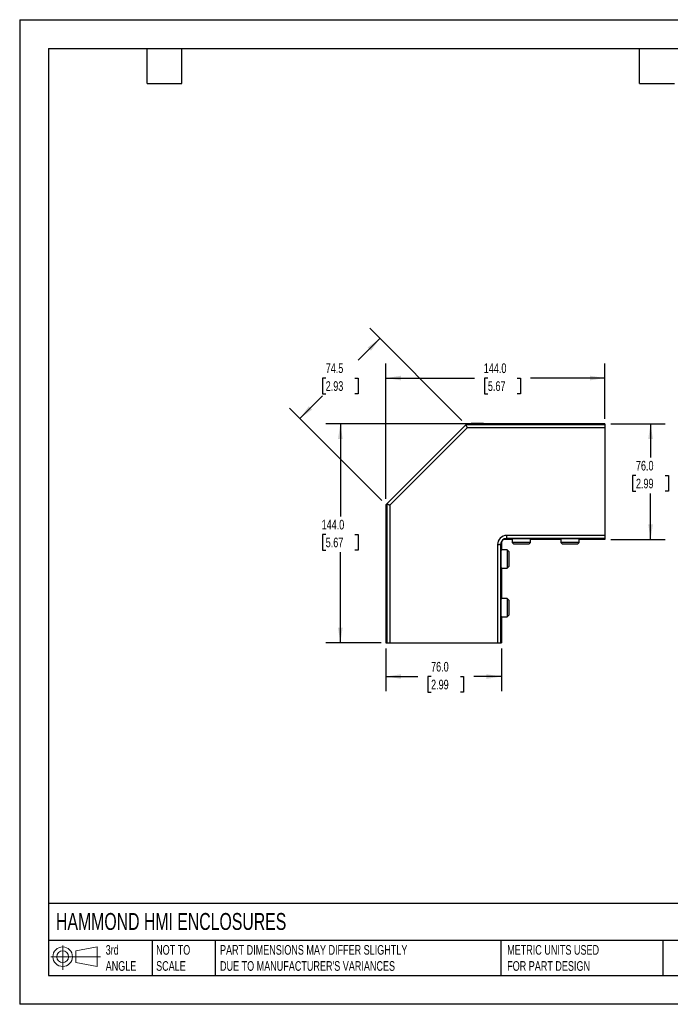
# Model space of a CAD drawing. Header units: millimetres. Extents: x 0 to 838, y 0 to 648.
# Tile 1 of 2: x 0 to 428, y 0 to 648. Entities that reach past the tile are written whole.
import ezdxf

# ---------------------------------------------------------------- set-up
doc = ezdxf.new("R2010")
doc.units = ezdxf.units.MM
doc.header["$LTSCALE"] = 3
doc.layers.add('DIMENSIONS', color=140, linetype='Continuous', lineweight=25)
doc.layers.add('TEXT', color=140, linetype='Continuous', lineweight=25)
doc.styles.add('SLDTEXTSTYLE0', font='TXT', dxfattribs={"width": 0.7})
doc.dimstyles.new('SLDDIMSTYLE0', dxfattribs={"dimtxt": 6.474023, "dimasz": 9.906, "dimexe": 0, "dimexo": 0.0625, "dimgap": 1.618506, "dimtad": 0, "dimtih": 1, "dimtoh": 1, "dimdec": 1, "dimrnd": 1e-09, "dimzin": 4, "dimdsep": 46, "dimtxsty": 'SLDTEXTSTYLE0', "dimsah": 1, "dimcen": 0.09, "dimadec": 0, "dimazin": 1, "dimtfac": 1, "dimtdec": 1, "dimtofl": 0, "dimtmove": 0, "dimatfit": 3, "dimfxl": 0, "dimfrac": 2, "dimtolj": 1, "dimtzin": 12, "dimarcsym": 0})
doc.dimstyles.new('SLDDIMSTYLE1', dxfattribs={"dimtxt": 6.474023, "dimasz": 9.906, "dimexe": 0, "dimexo": 0.0625, "dimgap": 1.618506, "dimtad": 0, "dimtih": 1, "dimtoh": 1, "dimdec": 1, "dimrnd": 1e-09, "dimzin": 12, "dimdsep": 46, "dimtxsty": 'SLDTEXTSTYLE0', "dimsah": 1, "dimcen": 0.09, "dimadec": 0, "dimazin": 3, "dimtfac": 1, "dimtdec": 1, "dimtofl": 0, "dimtmove": 0, "dimatfit": 3, "dimfxl": 0, "dimfrac": 2, "dimtolj": 1, "dimtzin": 12, "dimarcsym": 0})

# ---------------------------------------------------------------- blocks, each defined once
blk = doc.blocks.new('Block11')
at = {"color": 7, "linetype": 'Continuous', "lineweight": 18}
for p, q in [((7.77, 15.93), (7.77, 0)), ((16.44, 12.5), (30.53, 15.1)), ((30.53, 15.1), (30.53, 2.19)), ((0, 8.65), (32.62, 8.65)), ((16.44, 4.79), (16.44, 12.5)), ((16.44, 4.79), (30.53, 2.19))]:
    blk.add_line(p, q, dxfattribs=at)
for radius in [6.45, 3.86]:
    blk.add_circle((7.77, 8.65), radius, dxfattribs=at)
blk = doc.blocks.new('Block12')
at = {"color": 7, "linetype": 'Continuous'}
blk.add_blockref('Block11', (0, 0), dxfattribs=at)
blk = doc.blocks.new('_D')
at = {"layer": 'DIMENSIONS'}
for p, q in [((309.05, 381.87), (201.34, 381.87)), ((210.86, 381.87), (210.86, 320.82)), ((201.24, 309.09), (199.07, 309.09)), ((199.07, 309.09), (199.07, 298.8)), ((220.48, 309.09), (222.65, 309.09)), ((222.65, 309.09), (222.65, 298.8)), ((199.07, 298.8), (201.24, 298.8)), ((222.65, 298.8), (220.48, 298.8)), ((210.86, 237.87), (210.86, 297.35)), ((237.63, 237.87), (201.34, 237.87))]:
    blk.add_line(p, q, dxfattribs=at)
for points in [[(210.86, 381.87), (209.34, 371.97), (212.39, 371.97)], [(210.86, 237.87), (212.39, 247.78), (209.34, 247.78)]]:
    blk.add_solid(points, dxfattribs=at)
at = {"layer": 'DIMENSIONS', "char_height": 6.35, "attachment_point": 1, "style": 'SLDTEXTSTYLE0'}
for s, insert in [('144.0', (198.55, 318.72)), ('5.67', (201.24, 306.98))]:
    blk.add_mtext(s, dxfattribs=dict(at, insert=insert))
blk = doc.blocks.new('_D_1')
at = {"layer": 'DIMENSIONS'}
for p, q in [((240.86, 332.48), (240.86, 421.5)), ((384.86, 385.11), (384.86, 421.5)), ((240.86, 411.97), (299.1, 411.97)), ((307.88, 411.97), (305.7, 411.97)), ((305.7, 411.97), (305.7, 401.68)), ((327.11, 411.97), (329.29, 411.97)), ((329.29, 411.97), (329.29, 401.68)), ((384.86, 411.97), (335.89, 411.97)), ((305.7, 401.68), (307.88, 401.68)), ((329.29, 401.68), (327.11, 401.68))]:
    blk.add_line(p, q, dxfattribs=at)
for points in [[(240.86, 411.97), (250.77, 410.45), (250.77, 413.5)], [(384.86, 411.97), (374.96, 413.5), (374.96, 410.45)]]:
    blk.add_solid(points, dxfattribs=at)
at = {"layer": 'DIMENSIONS', "char_height": 6.35, "attachment_point": 1, "style": 'SLDTEXTSTYLE0'}
for s, insert in [('144.0', (305.18, 421.61)), ('5.67', (307.88, 409.87))]:
    blk.add_mtext(s, dxfattribs=dict(at, insert=insert))
blk = doc.blocks.new('_D_2')
at = {"layer": 'DIMENSIONS'}
for p, q in [((290.86, 384.06), (230.17, 444.75)), ((236.91, 438.02), (222.6, 423.71)), ((201.24, 411.97), (199.07, 411.97)), ((199.07, 411.97), (199.07, 401.68)), ((220.48, 411.97), (222.65, 411.97)), ((222.65, 411.97), (222.65, 401.68)), ((199.07, 401.68), (201.24, 401.68)), ((222.65, 401.68), (220.48, 401.68)), ((184.21, 385.32), (199.12, 400.23)), ((238.17, 331.37), (177.48, 392.06))]:
    blk.add_line(p, q, dxfattribs=at)
for points in [[(236.91, 438.02), (228.82, 432.09), (230.98, 429.93)], [(184.21, 385.32), (192.29, 391.25), (190.14, 393.41)]]:
    blk.add_solid(points, dxfattribs=at)
at = {"layer": 'DIMENSIONS', "char_height": 6.35, "attachment_point": 1, "style": 'SLDTEXTSTYLE0'}
for s, insert in [('74.5', (201.24, 421.61)), ('2.93', (201.24, 409.87))]:
    blk.add_mtext(s, dxfattribs=dict(at, insert=insert))
blk = doc.blocks.new('_D_3')
at = {"layer": 'DIMENSIONS'}
for p, q in [((388.67, 381.87), (424.39, 381.87)), ((414.86, 381.87), (414.86, 359.6)), ((405.24, 347.86), (403.07, 347.86)), ((403.07, 347.86), (403.07, 337.57)), ((424.48, 347.86), (426.65, 347.86)), ((426.65, 347.86), (426.65, 337.57)), ((403.07, 337.57), (405.24, 337.57)), ((426.65, 337.57), (424.48, 337.57)), ((414.86, 305.87), (414.86, 336.12)), ((388.67, 305.87), (424.39, 305.87))]:
    blk.add_line(p, q, dxfattribs=at)
for points in [[(414.86, 381.87), (413.34, 371.97), (416.39, 371.97)], [(414.86, 305.87), (416.39, 315.78), (413.34, 315.78)]]:
    blk.add_solid(points, dxfattribs=at)
at = {"layer": 'DIMENSIONS', "char_height": 6.35, "attachment_point": 1, "style": 'SLDTEXTSTYLE0'}
for s, insert in [('76.0', (405.24, 357.5)), ('2.99', (405.24, 345.76))]:
    blk.add_mtext(s, dxfattribs=dict(at, insert=insert))
blk = doc.blocks.new('_D_4')
at = {"layer": 'DIMENSIONS'}
for p, q in [((240.86, 234.06), (240.86, 206.1)), ((316.86, 234.06), (316.86, 206.1)), ((240.86, 215.63), (261.76, 215.63)), ((270.53, 215.63), (268.36, 215.63)), ((268.36, 215.63), (268.36, 205.34)), ((289.77, 215.63), (291.94, 215.63)), ((291.94, 215.63), (291.94, 205.34)), ((316.86, 215.63), (298.54, 215.63)), ((268.36, 205.34), (270.53, 205.34)), ((291.94, 205.34), (289.77, 205.34))]:
    blk.add_line(p, q, dxfattribs=at)
for points in [[(240.86, 215.63), (250.77, 214.1), (250.77, 217.15)], [(316.86, 215.63), (306.96, 217.15), (306.96, 214.1)]]:
    blk.add_solid(points, dxfattribs=at)
at = {"layer": 'DIMENSIONS', "char_height": 6.35, "attachment_point": 1, "style": 'SLDTEXTSTYLE0'}
for s, insert in [('76.0', (270.53, 225.26)), ('2.99', (270.53, 213.52))]:
    blk.add_mtext(s, dxfattribs=dict(at, insert=insert))

msp = doc.modelspace()

# ---------------------------------------------------------------- linework, layer by layer
at = {"color": 7, "linetype": 'Continuous'}
for p, q in [((0.01, 647.71), (0.01, 0.01)), ((0.01, 647.71), (838.21, 647.71)), ((838.21, 0.01), (0.01, 0.01))]:
    msp.add_line(p, q, dxfattribs=at)
for p, q in [((293.49, 381.3), (241.44, 329.25)), ((294.31, 379.3), (243.44, 328.42)), ((293.56, 381.37), (293.49, 381.3)), ((384.86, 381.3), (293.48, 381.3)), ((293.56, 381.37), (302.7, 381.37)), ((384.86, 379.3), (294.31, 379.3)), ((296.96, 381.97), (296.96, 381.83)), ((300.96, 381.97), (296.96, 381.97)), ((297.83, 381.87), (303.24, 381.87)), ((304.96, 381.97), (300.96, 381.97)), ((303.24, 381.37), (303.24, 381.87)), ((312.86, 381.87), (303.24, 381.87)), ((304.96, 381.87), (304.96, 381.97)), ((384.86, 381.87), (312.86, 381.87)), ((384.86, 381.87), (384.86, 381.3)), ((384.86, 381.3), (384.86, 379.3)), ((384.86, 379.3), (384.86, 308.45)), ((241.44, 329.25), (240.86, 328.67)), ((240.86, 328.67), (240.86, 237.87)), ((241.44, 329.25), (241.44, 237.87)), ((243.44, 328.42), (243.44, 237.87)), ((316.86, 304.52), (316.86, 298.87)), ((323.86, 305.87), (318.21, 305.87)), ((384.86, 308.45), (320.1, 308.45)), ((320.11, 306.45), (320.23, 306.45)), ((384.86, 306.45), (320.23, 306.45)), ((323.86, 306.18), (323.86, 303.72)), ((335.86, 303.72), (335.86, 306.18)), ((355.86, 305.87), (335.86, 305.87)), ((355.86, 306.18), (355.86, 303.72)), ((367.86, 303.72), (367.86, 306.18)), ((384.86, 305.87), (367.86, 305.87)), ((384.86, 308.45), (384.86, 306.45)), ((384.86, 306.45), (384.86, 305.87)), ((314.28, 302.45), (314.28, 237.87)), ((316.28, 302.5), (316.28, 302.53)), ((316.28, 302.5), (316.28, 237.87)), ((320.58, 298.87), (316.56, 298.87)), ((321.66, 297.8), (320.58, 298.87)), ((320.58, 298.87), (320.58, 286.87)), ((323.86, 303.72), (324.93, 302.65)), ((335.86, 303.72), (323.86, 303.72)), ((334.79, 302.65), (324.93, 302.65)), ((334.79, 302.65), (335.86, 303.72)), ((355.86, 303.72), (356.93, 302.65)), ((367.86, 303.72), (355.86, 303.72)), ((366.79, 302.65), (356.93, 302.65)), ((366.79, 302.65), (367.86, 303.72)), ((321.66, 297.8), (321.66, 287.95)), ((316.56, 286.87), (320.58, 286.87)), ((316.86, 286.87), (316.86, 266.87)), ((320.58, 286.87), (321.66, 287.95)), ((320.58, 266.87), (316.56, 266.87)), ((321.66, 265.8), (320.58, 266.87)), ((320.58, 266.87), (320.58, 254.87)), ((321.66, 265.8), (321.66, 255.95)), ((316.56, 254.87), (320.58, 254.87)), ((316.86, 254.87), (316.86, 237.87)), ((320.58, 254.87), (321.66, 255.95)), ((240.86, 237.87), (241.44, 237.87)), ((241.44, 237.87), (243.44, 237.87)), ((243.44, 237.87), (314.28, 237.87)), ((314.28, 237.87), (316.28, 237.87)), ((316.28, 237.87), (316.86, 237.87))]:
    msp.add_line(p, q)
for centre, radius, start, end in [((297.83, 373.87), 8, 90, 110.49129), ((320.28, 302.45), 6, 91.71213, 180), ((320.28, 302.45), 4, 92.45149, 178.95833), ((320.28, 302.45), 4, 90.78134, 179.21866)]:
    msp.add_arc(centre, radius, start, end)
for points in [[(293.48, 381.3), (293.48, 381.3), (293.48, 381.3), (293.49, 381.3)], [(241.44, 329.25), (241.44, 329.25), (241.44, 329.25), (241.44, 329.25)], [(314.29, 302.45), (314.7, 302.45), (315.11, 302.45), (315.45, 302.45)]]:
    msp.add_open_spline(points, degree=3)
for points, knots in [([(294.31, 379.3), (294.22, 379.53), (294.11, 379.78), (293.91, 380.27), (293.81, 380.5), (293.65, 380.89), (293.59, 381.05), (293.51, 381.25), (293.49, 381.29), (293.48, 381.3)], [0, 0, 0, 0, 0.25, 0.25, 0.5, 0.5, 0.75, 0.75, 1, 1, 1, 1]), ([(303.93, 381.38), (303.8, 381.37), (303.61, 381.37), (303.18, 381.37), (302.93, 381.37), (302.7, 381.37)], [0, 0, 0, 0, 0.5, 0.5, 1, 1, 1, 1]), ([(312.86, 381.87), (312.86, 381.83), (312.67, 381.79), (311.91, 381.7), (311.34, 381.66), (309.81, 381.57), (308.87, 381.53), (306.63, 381.45), (305.35, 381.41), (303.93, 381.38)], [0, 0, 0, 0, 0.25, 0.25, 0.5, 0.5, 0.75, 0.75, 1, 1, 1, 1]), ([(241.44, 329.25), (241.44, 329.25), (241.49, 329.23), (241.69, 329.15), (241.84, 329.08), (242.23, 328.92), (242.46, 328.82), (242.95, 328.62), (243.2, 328.52), (243.44, 328.42)], [0, 0, 0, 0, 0.25, 0.25, 0.5, 0.5, 0.75, 0.75, 1, 1, 1, 1]), ([(320.1, 308.45), (320.11, 308.41), (320.11, 308.31), (320.11, 308.14), (320.11, 307.93), (320.11, 307.64), (320.11, 307.33), (320.12, 307.04), (320.12, 306.82), (320.12, 306.65), (320.12, 306.53), (320.12, 306.47), (320.11, 306.46), (320.11, 306.45)], [0, 0, 0, 0, 0.038962, 0.093633, 0.164005, 0.250067, 0.390606, 0.499882, 0.612746, 0.719192, 0.819217, 0.91282, 1, 1, 1, 1]), ([(335.86, 306.18), (335.86, 306.19), (335.8, 306.2), (335.56, 306.21), (335.38, 306.22), (334.93, 306.24), (334.67, 306.24), (334.09, 306.25), (333.78, 306.26), (333.14, 306.27), (332.81, 306.27), (332.17, 306.28), (331.85, 306.28), (330.93, 306.28), (330.36, 306.28), (329.36, 306.28), (328.8, 306.28), (327.87, 306.28), (327.56, 306.28), (326.91, 306.27), (326.58, 306.27), (325.94, 306.26), (325.63, 306.25), (325.05, 306.24), (324.79, 306.24), (324.35, 306.22), (324.17, 306.21), (323.92, 306.2), (323.86, 306.19), (323.86, 306.18)], [0, 0, 0, 0, 0.0625, 0.0625, 0.125, 0.125, 0.1875, 0.1875, 0.25, 0.25, 0.3125, 0.3125, 0.375, 0.375, 0.5, 0.5, 0.625, 0.625, 0.6875, 0.6875, 0.75, 0.75, 0.8125, 0.8125, 0.875, 0.875, 0.9375, 0.9375, 1, 1, 1, 1]), ([(367.86, 306.18), (367.86, 306.19), (367.8, 306.2), (367.56, 306.21), (367.38, 306.22), (366.93, 306.24), (366.67, 306.24), (366.09, 306.25), (365.78, 306.26), (365.14, 306.27), (364.81, 306.27), (364.17, 306.28), (363.85, 306.28), (362.93, 306.28), (362.36, 306.28), (361.36, 306.28), (360.8, 306.28), (359.87, 306.28), (359.56, 306.28), (358.91, 306.27), (358.58, 306.27), (357.94, 306.26), (357.63, 306.25), (357.05, 306.24), (356.79, 306.24), (356.35, 306.22), (356.17, 306.21), (355.92, 306.2), (355.86, 306.19), (355.86, 306.18)], [0, 0, 0, 0, 0.0625, 0.0625, 0.125, 0.125, 0.1875, 0.1875, 0.25, 0.25, 0.3125, 0.3125, 0.375, 0.375, 0.5, 0.5, 0.625, 0.625, 0.6875, 0.6875, 0.75, 0.75, 0.8125, 0.8125, 0.875, 0.875, 0.9375, 0.9375, 1, 1, 1, 1]), ([(316.28, 302.53), (316.28, 302.52), (316.28, 302.52), (316.26, 302.52), (316.24, 302.52), (316.21, 302.51), (316.17, 302.51), (316.12, 302.51), (316.04, 302.5), (315.94, 302.5), (315.83, 302.49), (315.74, 302.48), (315.68, 302.48), (315.63, 302.48), (315.59, 302.47), (315.55, 302.47), (315.51, 302.47), (315.49, 302.46), (315.47, 302.46), (315.46, 302.46), (315.45, 302.45), (315.45, 302.45)], [0, 0, 0, 0, 0.071276, 0.142551, 0.213827, 0.285102, 0.356378, 0.427653, 0.498928, 0.62192, 0.748984, 0.796366, 0.838778, 0.876221, 0.908697, 0.936209, 0.95876, 0.976358, 0.989022, 0.996803, 1, 1, 1, 1]), ([(316.56, 298.87), (316.55, 298.87), (316.54, 298.81), (316.52, 298.57), (316.51, 298.39), (316.5, 297.95), (316.49, 297.68), (316.48, 297.11), (316.48, 296.79), (316.47, 296.15), (316.46, 295.83), (316.46, 295.18), (316.46, 294.86), (316.45, 293.94), (316.45, 293.37), (316.45, 292.37), (316.45, 291.81), (316.46, 290.89), (316.46, 290.57), (316.46, 289.92), (316.47, 289.59), (316.48, 288.95), (316.48, 288.64), (316.49, 288.06), (316.5, 287.8), (316.51, 287.36), (316.52, 287.18), (316.54, 286.94), (316.55, 286.87), (316.56, 286.87)], [0, 0, 0, 0, 0.0625, 0.0625, 0.125, 0.125, 0.1875, 0.1875, 0.25, 0.25, 0.3125, 0.3125, 0.375, 0.375, 0.5, 0.5, 0.625, 0.625, 0.6875, 0.6875, 0.75, 0.75, 0.8125, 0.8125, 0.875, 0.875, 0.9375, 0.9375, 1, 1, 1, 1]), ([(316.56, 266.87), (316.55, 266.87), (316.54, 266.81), (316.52, 266.57), (316.51, 266.39), (316.5, 265.95), (316.49, 265.68), (316.48, 265.11), (316.48, 264.79), (316.47, 264.15), (316.46, 263.83), (316.46, 263.18), (316.46, 262.86), (316.45, 261.94), (316.45, 261.37), (316.45, 260.37), (316.45, 259.81), (316.46, 258.89), (316.46, 258.57), (316.46, 257.92), (316.47, 257.59), (316.48, 256.95), (316.48, 256.64), (316.49, 256.06), (316.5, 255.8), (316.51, 255.36), (316.52, 255.18), (316.54, 254.94), (316.55, 254.87), (316.56, 254.87)], [0, 0, 0, 0, 0.0625, 0.0625, 0.125, 0.125, 0.1875, 0.1875, 0.25, 0.25, 0.3125, 0.3125, 0.375, 0.375, 0.5, 0.5, 0.625, 0.625, 0.6875, 0.6875, 0.75, 0.75, 0.8125, 0.8125, 0.875, 0.875, 0.9375, 0.9375, 1, 1, 1, 1])]:
    msp.add_open_spline(points, degree=3, knots=knots)
at = {"layer": 'TEXT'}
for p, q in [((19.05, 628.65), (819.15, 628.65)), ((19.05, 628.65), (19.05, 19.05)), ((83.82, 605.79), (83.82, 628.65)), ((106.68, 605.79), (106.68, 628.65)), ((407.67, 605.79), (407.67, 628.65)), ((83.82, 605.79), (106.68, 605.79)), ((407.67, 605.79), (430.53, 605.79)), ((819.15, 66.38), (19.05, 66.38)), ((819.15, 41.91), (19.05, 41.91)), ((87.13, 41.91), (87.13, 19.05)), ((128.51, 41.91), (128.51, 19.05)), ((316.45, 41.91), (316.45, 19.05)), ((422.99, 41.91), (422.99, 19.05)), ((19.05, 19.05), (819.15, 19.05))]:
    msp.add_line(p, q, dxfattribs=at)

# ---------------------------------------------------------------- block references
msp.add_blockref('Block12', (20.51, 22.66), dxfattribs=at)

# ---------------------------------------------------------------- texts
at = {"layer": 'TEXT', "attachment_point": 1, "style": 'SLDTEXTSTYLE0'}
for s, insert, char_height in [('HAMMOND HMI ENCLOSURES', (23.9, 60.06), 11.1125), ('3rd^JANGLE', (56.55, 38.99), 6.35), ('NOT TO^JSCALE', (89.72, 38.99), 6.35), ("PART DIMENSIONS MAY DIFFER SLIGHTLY ^JDUE TO MANUFACTURER'S VARIANCES", (131.74, 38.99), 6.35), ('METRIC UNITS USED ^JFOR PART DESIGN', (320.56, 38.99), 6.35)]:
    msp.add_mtext(s, dxfattribs=dict(at, insert=insert, char_height=char_height))

# ---------------------------------------------------------------- dimensions: what is measured, and where the dimension line sits
at = {"layer": 'DIMENSIONS'}
for base, p1, p2, angle, dimstyle, picture, middle in [((184.21, 385.32), (293.56, 381.37), (240.86, 328.67), 45, 'SLDDIMSTYLE1', '_D_2', (210.86, 411.97)), ((210.86, 381.87), (241.44, 237.87), (312.86, 381.87), 90, 'SLDDIMSTYLE0', '_D', (210.86, 309.09)), ((414.86, 381.87), (384.86, 305.87), (384.86, 381.87), 90, 'SLDDIMSTYLE0', '_D_3', (414.86, 347.86))]:
    dim = msp.add_linear_dim(base=base, p1=p1, p2=p2, angle=angle, dimstyle=dimstyle, dxfattribs=at)
    dim.commit()
    dim.dimension.update_dxf_attribs({"geometry": picture, "text_midpoint": middle, "dimtype": 160})
for base, p1, p2, picture, middle in [((384.86, 411.97), (240.86, 328.67), (384.86, 381.3), '_D_1', (317.49, 411.97)), ((316.86, 215.63), (240.86, 237.87), (316.86, 237.87), '_D_4', (280.15, 215.63))]:
    dim = msp.add_linear_dim(base=base, p1=p1, p2=p2, dimstyle='SLDDIMSTYLE0', dxfattribs=at)
    dim.commit()
    dim.dimension.update_dxf_attribs({"geometry": picture, "text_midpoint": middle, "dimtype": 160})

doc.saveas('drawing.dxf')
